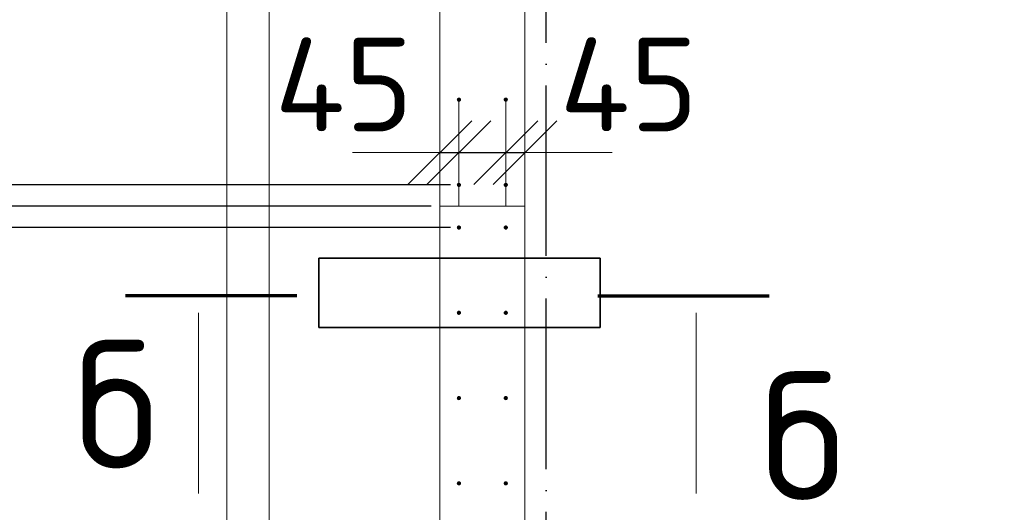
# Model space of a CAD drawing. Header units: millimetres. Extents: x -3725 to 93325, y -74170 to 82591.
# Tile 68 of 139: x 58764 to 61075, y 32352 to 33507. Entities that reach past the tile are written whole.
import ezdxf

# ---------------------------------------------------------------- set-up
doc = ezdxf.new("R2010")
doc.units = ezdxf.units.MM
doc.header["$PDMODE"] = 65
for name, pattern in [('______11', [500, 400, -50, 0, -50]), ('______2', [270, 200, -70]), ('______3', [500, 400, -100]), ('______5', [1100, 800, -100, 100, -100])]:
    doc.linetypes.add(name, pattern=pattern)
for name, color, linetype, lineweight in [('Standard', 7, 'Continuous', 25), ('Арм.стержн. Выпуски', 180, 'Continuous', 35), ('Балка_ общее', 7, '______3', 13), ('Размерная линия_ общее', 7, 'Continuous', 13), ('Стена_ общее', 7, 'Continuous', 35), ('Фундамент (1)', 7, 'Continuous', 35)]:
    doc.layers.add(name, color=color, linetype=linetype, lineweight=lineweight)
doc.layers.add('Осевая линия_ общее', color=7, linetype='______5', lineweight=13, true_color=0xa0a0a0)
doc.styles.add('ISOCPEUR', font='ISOCPEUR')
doc.dimstyles.new('DIMSTYLE_3', dxfattribs={"dimtxt": 220, "dimasz": 250, "dimexe": 0, "dimexo": 0, "dimgap": 110, "dimtad": 2, "dimdec": 0, "dimrnd": 5, "dimzin": 12, "dimdsep": 46, "dimtxsty": 'ISOCPEUR', "dimblk1": 'ALL_ML_STRICH', "dimblk2": 'ALL_ML_STRICH', "dimsah": 1, "dimcen": 0, "dimclrd": 7, "dimclre": 256, "dimclrt": 7, "dimadec": 0, "dimazin": 0, "dimtfac": 1, "dimtdec": 0, "dimtix": 1, "dimtmove": 2, "dimatfit": 3, "dimfxl": 0, "dimtzin": 0, "dimlwd": 0, "dimlwe": -3, "dimarcsym": 0})
doc.dimstyles.new('DIMSTYLE_5', dxfattribs={"dimtxt": 220, "dimasz": 250, "dimexe": 0, "dimexo": 0, "dimgap": 110, "dimtad": 2, "dimdec": 0, "dimrnd": 5, "dimzin": 12, "dimdsep": 46, "dimtxsty": 'ISOCPEUR', "dimblk1": 'ALL_ML_STRICH', "dimblk2": 'ALL_ML_STRICH', "dimsah": 1, "dimcen": 0, "dimclrd": 7, "dimclre": 256, "dimclrt": 7, "dimadec": 0, "dimazin": 0, "dimtfac": 1, "dimtdec": 0, "dimtix": 1, "dimtmove": 2, "dimatfit": 3, "dimfxl": 0, "dimtvp": 1.2, "dimtzin": 0, "dimlwd": 0, "dimlwe": -3, "dimarcsym": 0})

# ---------------------------------------------------------------- blocks, each defined once
blk = doc.blocks.new('СЛОЖНЫЙ_ОБЪЕКТ_6')
at = {"layer": 'Осевая линия_ общее', "color": 253, "linetype": '______11', "lineweight": -3, "true_color": 0xa0a0a0, "transparency": 33554687}
blk.add_line((60000, 15950), (60000, 40010), dxfattribs=at)
blk = doc.blocks.new('ALL_ML_STRICH')
at = {"color": 0, "linetype": 'ByBlock', "lineweight": -2}
for p, q in [((0, -0.5), (0, 0.5)), ((-0.3, -0.3), (0.3, 0.3)), ((-1, 0), (0.5, 0))]:
    blk.add_line(p, q, dxfattribs=at)
blk = doc.blocks.new('*D645')
at = {"layer": 'DEFPOINTS', "color": 7, "linetype": 'Continuous', "lineweight": 13, "transparency": 33554687}
for p in [(59795, 33253.6), (59750, 33206), (59750, 33195.6)]:
    blk.add_point(p, dxfattribs=at)
at = {"layer": 'Размерная линия_ общее', "color": 253, "linetype": 'Continuous', "lineweight": -2, "true_color": 0xa0a0a0, "transparency": 33554687}
for p, q in [((59750, 33195.6), (59750, 33195.6)), ((59795, 33195.6), (59795, 33195.6))]:
    blk.add_line(p, q, dxfattribs=at)
at = {"layer": 'Размерная линия_ общее', "color": 7, "linetype": 'Continuous', "lineweight": -2, "transparency": 33554687}
blk.add_line((59750, 33195.6), (59795, 33195.6), dxfattribs=at)
at = {"layer": 'Размерная линия_ общее', "color": 7, "linetype": 'Continuous', "lineweight": 13, "transparency": 33554687, "xscale": 250, "yscale": 250, "zscale": 250}
blk.add_blockref('ALL_ML_STRICH', (59795, 33195.6), dxfattribs=at)
at = {"layer": 'Размерная линия_ общее', "color": 7, "linetype": 'Continuous', "lineweight": 13, "transparency": 33554687, "xscale": 250, "yscale": 250, "zscale": 250, "rotation": 180}
blk.add_blockref('ALL_ML_STRICH', (59750, 33195.6), dxfattribs=at)
at = {"layer": 'Размерная линия_ общее', "color": 7, "linetype": 'Continuous', "lineweight": 13, "transparency": 33554687, "insert": (59525, 33355.5), "char_height": 220, "width": 440, "attachment_point": 5, "style": 'ISOCPEUR'}
blk.add_mtext('\\A1;{45}', dxfattribs=at)
blk = doc.blocks.new('*D646')
at = {"layer": 'DEFPOINTS', "color": 7, "linetype": 'Continuous', "lineweight": 13, "transparency": 33554687}
for p in [(59795, 33253.6), (59905, 33253.6), (59795, 33195.6)]:
    blk.add_point(p, dxfattribs=at)
at = {"layer": 'Размерная линия_ общее', "color": 253, "linetype": 'Continuous', "lineweight": -2, "true_color": 0xa0a0a0, "transparency": 33554687}
for p, q in [((59795, 33195.6), (59795, 33195.6)), ((59905, 33195.6), (59905, 33195.6))]:
    blk.add_line(p, q, dxfattribs=at)
at = {"layer": 'Размерная линия_ общее', "color": 7, "linetype": 'Continuous', "lineweight": -2, "transparency": 33554687}
blk.add_line((59795, 33195.6), (59905, 33195.6), dxfattribs=at)
at = {"layer": 'Размерная линия_ общее', "color": 7, "linetype": 'Continuous', "lineweight": 13, "transparency": 33554687, "xscale": 250, "yscale": 250, "zscale": 250}
blk.add_blockref('ALL_ML_STRICH', (59905, 33195.6), dxfattribs=at)
at = {"layer": 'Размерная линия_ общее', "color": 7, "linetype": 'Continuous', "lineweight": 13, "transparency": 33554687, "xscale": 250, "yscale": 250, "zscale": 250, "rotation": 180}
blk.add_blockref('ALL_ML_STRICH', (59795, 33195.6), dxfattribs=at)
at = {"layer": 'Размерная линия_ общее', "color": 7, "linetype": 'Continuous', "lineweight": 13, "transparency": 33554687, "insert": (60203.7, 33679.9), "char_height": 220, "width": 660, "attachment_point": 5, "style": 'ISOCPEUR'}
blk.add_mtext('\\A1;{110}', dxfattribs=at)
blk = doc.blocks.new('*D647')
at = {"layer": 'DEFPOINTS', "color": 7, "linetype": 'Continuous', "lineweight": 13, "transparency": 33554687}
for p in [(59905, 33253.6), (59950, 33246.6), (59905, 33195.6)]:
    blk.add_point(p, dxfattribs=at)
at = {"layer": 'Размерная линия_ общее', "color": 253, "linetype": 'Continuous', "lineweight": -2, "true_color": 0xa0a0a0, "transparency": 33554687}
for p, q in [((59905, 33195.6), (59905, 33195.6)), ((59950, 33195.6), (59950, 33195.6))]:
    blk.add_line(p, q, dxfattribs=at)
at = {"layer": 'Размерная линия_ общее', "color": 7, "linetype": 'Continuous', "lineweight": -2, "transparency": 33554687}
blk.add_line((59905, 33195.6), (59950, 33195.6), dxfattribs=at)
at = {"layer": 'Размерная линия_ общее', "color": 7, "linetype": 'Continuous', "lineweight": 13, "transparency": 33554687, "xscale": 250, "yscale": 250, "zscale": 250}
blk.add_blockref('ALL_ML_STRICH', (59950, 33195.6), dxfattribs=at)
at = {"layer": 'Размерная линия_ общее', "color": 7, "linetype": 'Continuous', "lineweight": 13, "transparency": 33554687, "xscale": 250, "yscale": 250, "zscale": 250, "rotation": 180}
blk.add_blockref('ALL_ML_STRICH', (59905, 33195.6), dxfattribs=at)
at = {"layer": 'Размерная линия_ общее', "color": 7, "linetype": 'Continuous', "lineweight": 13, "transparency": 33554687, "insert": (60193.8, 33355.6), "char_height": 220, "width": 440, "attachment_point": 5, "style": 'ISOCPEUR'}
blk.add_mtext('\\A1;{45}', dxfattribs=at)
blk = doc.blocks.new('*D707')
at = {"layer": 'DEFPOINTS', "color": 7, "linetype": 'Continuous', "lineweight": 13, "transparency": 33554687}
for p in [(59795, 32020), (58219.7, 31970), (59750, 31970)]:
    blk.add_point(p, dxfattribs=at)
at = {"layer": 'Размерная линия_ общее', "color": 253, "linetype": 'Continuous', "lineweight": -2, "true_color": 0xa0a0a0, "transparency": 33554687}
for p, q in [((59775, 32020), (58219.7, 32020)), ((59730, 31970), (58219.7, 31970))]:
    blk.add_line(p, q, dxfattribs=at)
at = {"layer": 'Размерная линия_ общее', "color": 7, "linetype": 'Continuous', "lineweight": -2, "transparency": 33554687}
blk.add_line((58219.7, 31970), (58219.7, 32020), dxfattribs=at)
at = {"layer": 'Размерная линия_ общее', "color": 7, "linetype": 'Continuous', "lineweight": 13, "transparency": 33554687, "xscale": 250, "yscale": 250, "zscale": 250}
for p, rotation in [((58219.7, 31970), 270), ((58219.7, 32020), 90)]:
    blk.add_blockref('ALL_ML_STRICH', p, dxfattribs=dict(at, rotation=rotation))
at = {"layer": 'Размерная линия_ общее', "color": 7, "linetype": 'Continuous', "lineweight": 13, "transparency": 33554687, "insert": (57718, 32212.7), "char_height": 220, "width": 440, "attachment_point": 5, "rotation": 90, "style": 'ISOCPEUR'}
blk.add_mtext('\\A1;{50}', dxfattribs=at)
blk = doc.blocks.new('*D708')
at = {"layer": 'DEFPOINTS', "color": 7, "linetype": 'Continuous', "lineweight": 13, "transparency": 33554687}
for p in [(59795, 33020), (58219.7, 32020), (59795, 32020)]:
    blk.add_point(p, dxfattribs=at)
at = {"layer": 'Размерная линия_ общее', "color": 253, "linetype": 'Continuous', "lineweight": -2, "true_color": 0xa0a0a0, "transparency": 33554687}
for p, q in [((59775, 33020), (58219.7, 33020)), ((59775, 32020), (58219.7, 32020))]:
    blk.add_line(p, q, dxfattribs=at)
at = {"layer": 'Размерная линия_ общее', "color": 7, "linetype": 'Continuous', "lineweight": -2, "transparency": 33554687}
blk.add_line((58219.7, 32020), (58219.7, 33020), dxfattribs=at)
at = {"layer": 'Размерная линия_ общее', "color": 7, "linetype": 'Continuous', "lineweight": 13, "transparency": 33554687, "xscale": 250, "yscale": 250, "zscale": 250}
for p, rotation in [((58219.7, 33020), 90), ((58219.7, 32020), 270)]:
    blk.add_blockref('ALL_ML_STRICH', p, dxfattribs=dict(at, rotation=rotation))
at = {"layer": 'Размерная линия_ общее', "color": 7, "linetype": 'Continuous', "lineweight": 13, "transparency": 33554687, "insert": (57949.7, 32146), "char_height": 220, "width": 11, "attachment_point": 1, "rotation": 90, "line_spacing_factor": 0.60241, "style": 'ISOCPEUR'}
blk.add_mtext('5х200', dxfattribs=at)
blk = doc.blocks.new('*D709')
at = {"layer": 'DEFPOINTS', "color": 7, "linetype": 'Continuous', "lineweight": 13, "transparency": 33554687}
for p in [(59750, 33070), (58219.7, 33020), (59795, 33020)]:
    blk.add_point(p, dxfattribs=at)
at = {"layer": 'Размерная линия_ общее', "color": 253, "linetype": 'Continuous', "lineweight": -2, "true_color": 0xa0a0a0, "transparency": 33554687}
for p, q in [((59730, 33070), (58219.7, 33070)), ((59775, 33020), (58219.7, 33020))]:
    blk.add_line(p, q, dxfattribs=at)
at = {"layer": 'Размерная линия_ общее', "color": 7, "linetype": 'Continuous', "lineweight": -2, "transparency": 33554687}
blk.add_line((58219.7, 33020), (58219.7, 33070), dxfattribs=at)
at = {"layer": 'Размерная линия_ общее', "color": 7, "linetype": 'Continuous', "lineweight": 13, "transparency": 33554687, "xscale": 250, "yscale": 250, "zscale": 250}
for p, rotation in [((58219.7, 33020), 270), ((58219.7, 33070), 90)]:
    blk.add_blockref('ALL_ML_STRICH', p, dxfattribs=dict(at, rotation=rotation))
at = {"layer": 'Размерная линия_ общее', "color": 7, "linetype": 'Continuous', "lineweight": 13, "transparency": 33554687, "insert": (57734.6, 32853.9), "char_height": 220, "width": 440, "attachment_point": 5, "rotation": 90, "style": 'ISOCPEUR'}
blk.add_mtext('\\A1;{50}', dxfattribs=at)
blk = doc.blocks.new('*D710')
at = {"layer": 'DEFPOINTS', "color": 7, "linetype": 'Continuous', "lineweight": 13, "transparency": 33554687}
for p in [(59795, 33120), (58219.7, 33070), (59750, 33070)]:
    blk.add_point(p, dxfattribs=at)
at = {"layer": 'Размерная линия_ общее', "color": 253, "linetype": 'Continuous', "lineweight": -2, "true_color": 0xa0a0a0, "transparency": 33554687}
for p, q in [((59775, 33120), (58219.7, 33120)), ((59730, 33070), (58219.7, 33070))]:
    blk.add_line(p, q, dxfattribs=at)
at = {"layer": 'Размерная линия_ общее', "color": 7, "linetype": 'Continuous', "lineweight": -2, "transparency": 33554687}
blk.add_line((58219.7, 33070), (58219.7, 33120), dxfattribs=at)
at = {"layer": 'Размерная линия_ общее', "color": 7, "linetype": 'Continuous', "lineweight": 13, "transparency": 33554687, "xscale": 250, "yscale": 250, "zscale": 250}
for p, rotation in [((58219.7, 33070), 270), ((58219.7, 33120), 90)]:
    blk.add_blockref('ALL_ML_STRICH', p, dxfattribs=dict(at, rotation=rotation))
at = {"layer": 'Размерная линия_ общее', "color": 7, "linetype": 'Continuous', "lineweight": 13, "transparency": 33554687, "insert": (57740.2, 33410.8), "char_height": 220, "width": 440, "attachment_point": 5, "rotation": 90, "style": 'ISOCPEUR'}
blk.add_mtext('\\A1;{50}', dxfattribs=at)
blk = doc.blocks.new('*D711')
at = {"layer": 'DEFPOINTS', "color": 7, "linetype": 'Continuous', "lineweight": 13, "transparency": 33554687}
for p in [(59795, 34320), (58219.7, 33120), (59795, 33120)]:
    blk.add_point(p, dxfattribs=at)
at = {"layer": 'Размерная линия_ общее', "color": 253, "linetype": 'Continuous', "lineweight": -2, "true_color": 0xa0a0a0, "transparency": 33554687}
for p, q in [((59775, 34320), (58219.7, 34320)), ((59775, 33120), (58219.7, 33120))]:
    blk.add_line(p, q, dxfattribs=at)
at = {"layer": 'Размерная линия_ общее', "color": 7, "linetype": 'Continuous', "lineweight": -2, "transparency": 33554687}
blk.add_line((58219.7, 33120), (58219.7, 34320), dxfattribs=at)
at = {"layer": 'Размерная линия_ общее', "color": 7, "linetype": 'Continuous', "lineweight": 13, "transparency": 33554687, "xscale": 250, "yscale": 250, "zscale": 250}
for p, rotation in [((58219.7, 34320), 90), ((58219.7, 33120), 270)]:
    blk.add_blockref('ALL_ML_STRICH', p, dxfattribs=dict(at, rotation=rotation))
at = {"layer": 'Размерная линия_ общее', "color": 7, "linetype": 'Continuous', "lineweight": 13, "transparency": 33554687, "insert": (57949.7, 33346), "char_height": 220, "width": 11, "attachment_point": 1, "rotation": 90, "line_spacing_factor": 0.60241, "style": 'ISOCPEUR'}
blk.add_mtext('6х200', dxfattribs=at)

msp = doc.modelspace()

# ---------------------------------------------------------------- hatches: boundary and pattern name
at = {"layer": 'Арм.стержн. Выпуски', "linetype": 'Continuous', "lineweight": 35, "transparency": 33554687}
for points in [[(59800, 33320), (59799.6, 33321.9), (59798.5, 33323.5), (59796.9, 33324.6), (59795, 33325), (59793.1, 33324.6), (59791.5, 33323.5), (59790.4, 33321.9), (59790, 33320), (59790.4, 33318.1), (59791.5, 33316.5), (59793.1, 33315.4), (59795, 33315), (59796.9, 33315.4), (59798.5, 33316.5), (59799.6, 33318.1)], [(59910, 33320), (59909.6, 33321.9), (59908.5, 33323.5), (59906.9, 33324.6), (59905, 33325), (59903.1, 33324.6), (59901.5, 33323.5), (59900.4, 33321.9), (59900, 33320), (59900.4, 33318.1), (59901.5, 33316.5), (59903.1, 33315.4), (59905, 33315), (59906.9, 33315.4), (59908.5, 33316.5), (59909.6, 33318.1)], [(59800, 33120), (59799.6, 33121.9), (59798.5, 33123.5), (59796.9, 33124.6), (59795, 33125), (59793.1, 33124.6), (59791.5, 33123.5), (59790.4, 33121.9), (59790, 33120), (59790.4, 33118.1), (59791.5, 33116.5), (59793.1, 33115.4), (59795, 33115), (59796.9, 33115.4), (59798.5, 33116.5), (59799.6, 33118.1)], [(59910, 33120), (59909.6, 33121.9), (59908.5, 33123.5), (59906.9, 33124.6), (59905, 33125), (59903.1, 33124.6), (59901.5, 33123.5), (59900.4, 33121.9), (59900, 33120), (59900.4, 33118.1), (59901.5, 33116.5), (59903.1, 33115.4), (59905, 33115), (59906.9, 33115.4), (59908.5, 33116.5), (59909.6, 33118.1)], [(59800, 33020), (59799.6, 33021.9), (59798.5, 33023.5), (59796.9, 33024.6), (59795, 33025), (59793.1, 33024.6), (59791.5, 33023.5), (59790.4, 33021.9), (59790, 33020), (59790.4, 33018.1), (59791.5, 33016.5), (59793.1, 33015.4), (59795, 33015), (59796.9, 33015.4), (59798.5, 33016.5), (59799.6, 33018.1)], [(59910, 33020), (59909.6, 33021.9), (59908.5, 33023.5), (59906.9, 33024.6), (59905, 33025), (59903.1, 33024.6), (59901.5, 33023.5), (59900.4, 33021.9), (59900, 33020), (59900.4, 33018.1), (59901.5, 33016.5), (59903.1, 33015.4), (59905, 33015), (59906.9, 33015.4), (59908.5, 33016.5), (59909.6, 33018.1)], [(59800, 32820), (59799.6, 32821.9), (59798.5, 32823.5), (59796.9, 32824.6), (59795, 32825), (59793.1, 32824.6), (59791.5, 32823.5), (59790.4, 32821.9), (59790, 32820), (59790.4, 32818.1), (59791.5, 32816.5), (59793.1, 32815.4), (59795, 32815), (59796.9, 32815.4), (59798.5, 32816.5), (59799.6, 32818.1)], [(59910, 32820), (59909.6, 32821.9), (59908.5, 32823.5), (59906.9, 32824.6), (59905, 32825), (59903.1, 32824.6), (59901.5, 32823.5), (59900.4, 32821.9), (59900, 32820), (59900.4, 32818.1), (59901.5, 32816.5), (59903.1, 32815.4), (59905, 32815), (59906.9, 32815.4), (59908.5, 32816.5), (59909.6, 32818.1)], [(59800, 32620), (59799.6, 32621.9), (59798.5, 32623.5), (59796.9, 32624.6), (59795, 32625), (59793.1, 32624.6), (59791.5, 32623.5), (59790.4, 32621.9), (59790, 32620), (59790.4, 32618.1), (59791.5, 32616.5), (59793.1, 32615.4), (59795, 32615), (59796.9, 32615.4), (59798.5, 32616.5), (59799.6, 32618.1)], [(59910, 32620), (59909.6, 32621.9), (59908.5, 32623.5), (59906.9, 32624.6), (59905, 32625), (59903.1, 32624.6), (59901.5, 32623.5), (59900.4, 32621.9), (59900, 32620), (59900.4, 32618.1), (59901.5, 32616.5), (59903.1, 32615.4), (59905, 32615), (59906.9, 32615.4), (59908.5, 32616.5), (59909.6, 32618.1)], [(59800, 32420), (59799.6, 32421.9), (59798.5, 32423.5), (59796.9, 32424.6), (59795, 32425), (59793.1, 32424.6), (59791.5, 32423.5), (59790.4, 32421.9), (59790, 32420), (59790.4, 32418.1), (59791.5, 32416.5), (59793.1, 32415.4), (59795, 32415), (59796.9, 32415.4), (59798.5, 32416.5), (59799.6, 32418.1)], [(59910, 32420), (59909.6, 32421.9), (59908.5, 32423.5), (59906.9, 32424.6), (59905, 32425), (59903.1, 32424.6), (59901.5, 32423.5), (59900.4, 32421.9), (59900, 32420), (59900.4, 32418.1), (59901.5, 32416.5), (59903.1, 32415.4), (59905, 32415), (59906.9, 32415.4), (59908.5, 32416.5), (59909.6, 32418.1)]]:
    msp.add_hatch(color=4, dxfattribs=at).paths.add_polyline_path(points)

# ---------------------------------------------------------------- linework, layer by layer
at = {"layer": 'Standard', "color": 52, "linetype": 'Continuous', "lineweight": 13, "transparency": 33554687}
for p, q in [((60126.6, 32948.1), (59466.6, 32948.1)), ((60126.6, 32948.1), (59466.6, 32948.1)), ((59466.6, 32785.7), (59466.6, 32948.1)), ((59466.6, 32948.1), (59466.6, 32785.7)), ((60126.6, 32785.7), (60126.6, 32948.1)), ((60126.6, 32948.1), (60126.6, 32785.7)), ((60126.6, 32785.7), (59466.6, 32785.7)), ((60126.6, 32785.7), (59466.6, 32785.7))]:
    msp.add_line(p, q, dxfattribs=at)
at = {"layer": 'Standard', "color": 52, "linetype": 'Continuous', "lineweight": 35, "transparency": 33554687}
for p, q in [((60126.6, 32948.1), (59466.6, 32948.1)), ((60126.6, 32948.1), (59466.6, 32948.1)), ((59466.6, 32785.7), (59466.6, 32948.1)), ((59466.6, 32948.1), (59466.6, 32785.7)), ((60126.6, 32785.7), (60126.6, 32948.1)), ((60126.6, 32948.1), (60126.6, 32785.7)), ((60126.6, 32785.7), (59466.6, 32785.7)), ((60126.6, 32785.7), (59466.6, 32785.7))]:
    msp.add_line(p, q, dxfattribs=at)
at = {"layer": 'Standard', "color": 7, "linetype": 'Continuous', "lineweight": 70, "transparency": 33554687}
for p, q in [((59414.3, 32860), (59012.3, 32860)), ((60120.9, 32860), (60522.9, 32860))]:
    msp.add_line(p, q, dxfattribs=at)
at = {"layer": 'Standard', "color": 7, "linetype": 'Continuous', "lineweight": 13, "transparency": 33554687}
for p, q in [((59183.6, 32820), (59183.6, 32396)), ((60351.6, 32820), (60351.6, 32396))]:
    msp.add_line(p, q, dxfattribs=at)
at = {"layer": 'Standard', "color": 7, "linetype": 'Continuous', "lineweight": 18, "transparency": 33554687}
msp.add_lwpolyline([(59250, 16540), (78500, 16540), (78500, 38380), (59250, 38380), (59250, 16540)], dxfattribs=at)
at = {"layer": 'Стена_ общее', "color": 7, "linetype": 'Continuous', "lineweight": 18, "transparency": 33554687}
for p, q in [((59750, 30660), (59750, 34580)), ((59750, 30660), (59750, 34580)), ((59950, 34380), (59950, 30660)), ((59950, 34380), (59950, 30660))]:
    msp.add_line(p, q, dxfattribs=at)
at = {"layer": 'Стена_ общее', "color": 253, "linetype": '______2', "lineweight": 18, "true_color": 0xababab, "transparency": 33554687}
msp.add_line((59950, 33070), (59750, 33070), dxfattribs=at)
msp.add_line((59950, 33070), (59750, 33070), dxfattribs=at)
at = {"layer": 'Фундамент (1)', "color": 7, "lineweight": 18, "transparency": 33554687}
msp.add_line((59350, 30060), (59350, 34980), dxfattribs=at)
at = {"layer": 'Фундамент (1)', "color": 7, "linetype": 'Continuous', "lineweight": 18, "transparency": 33554687}
msp.add_line((59350, 30060), (59350, 34980), dxfattribs=at)

# ---------------------------------------------------------------- block references
at = {"layer": 'Балка_ общее', "color": 7, "linetype": 'Continuous', "lineweight": 13, "transparency": 33554687}
msp.add_blockref('СЛОЖНЫЙ_ОБЪЕКТ_6', (0, 0), dxfattribs=at)

# ---------------------------------------------------------------- texts
at = {"layer": 'Standard', "color": 7, "linetype": 'Continuous', "lineweight": 13, "transparency": 33554687, "char_height": 300, "width": 326.667, "attachment_point": 7, "style": 'ISOCPEUR'}
for insert in [(58892.3, 32455.2), (60503.2, 32381.2)]:
    msp.add_mtext('\\A1;{\\fISOCPEUR|i0|b0;\\H300.000000;\\W1.000000;\\C7;б}\\P', dxfattribs=dict(at, insert=insert))

# ---------------------------------------------------------------- dimensions: what is measured, and where the dimension line sits
at = {"layer": 'Размерная линия_ общее', "color": 7, "linetype": 'Continuous', "lineweight": 13, "transparency": 33554687}
for base, p1, p2, text, picture, middle in [((58219.7, 34320), (59775, 33120), (59775, 34320), '6х200', '*D711', (58109.7, 33720)), ((58219.7, 33020), (59775, 32020), (59775, 33020), '5х200', '*D708', (58109.7, 32520))]:
    dim = msp.add_linear_dim(base=base, p1=p1, p2=p2, angle=90, text=text, dimstyle='DIMSTYLE_3', override={"dimpost": '<>', "dimclrd": 7, "dimclre": 253, "dimclrt": 7, "dimlwd": 0, "dimlwe": 65533}, dxfattribs=at)
    dim.commit()
    dim.dimension.update_dxf_attribs({"geometry": picture, "text_midpoint": middle, "dimtype": 160})
for base, p1, p2, picture, middle in [((59905, 33195.6), (59795, 33195.6), (59905, 33195.6), '*D646', (60203.7, 33679.9)), ((59795, 33195.6), (59750, 33195.6), (59795, 33195.6), '*D645', (59525, 33355.5)), ((59950, 33195.6), (59905, 33195.6), (59950, 33195.6), '*D647', (60193.8, 33355.6))]:
    dim = msp.add_linear_dim(base=base, p1=p1, p2=p2, dimstyle='DIMSTYLE_5', override={"dimpost": '<>', "dimclrd": 7, "dimclre": 253, "dimclrt": 7, "dimlwd": 0, "dimlwe": 65533}, dxfattribs=at)
    dim.commit()
    dim.dimension.update_dxf_attribs({"geometry": picture, "text_midpoint": middle, "dimtype": 160})
for base, p1, p2, picture, middle in [((58219.7, 33120), (59730, 33070), (59775, 33120), '*D710', (57740.2, 33410.8)), ((58219.7, 33070), (59775, 33020), (59730, 33070), '*D709', (57734.6, 32853.9)), ((58219.7, 32020), (59730, 31970), (59775, 32020), '*D707', (57718, 32212.7))]:
    dim = msp.add_linear_dim(base=base, p1=p1, p2=p2, angle=90, dimstyle='DIMSTYLE_5', override={"dimpost": '<>', "dimclrd": 7, "dimclre": 253, "dimclrt": 7, "dimlwd": 0, "dimlwe": 65533}, dxfattribs=at)
    dim.commit()
    dim.dimension.update_dxf_attribs({"geometry": picture, "text_midpoint": middle, "dimtype": 160})

doc.saveas('drawing.dxf')
